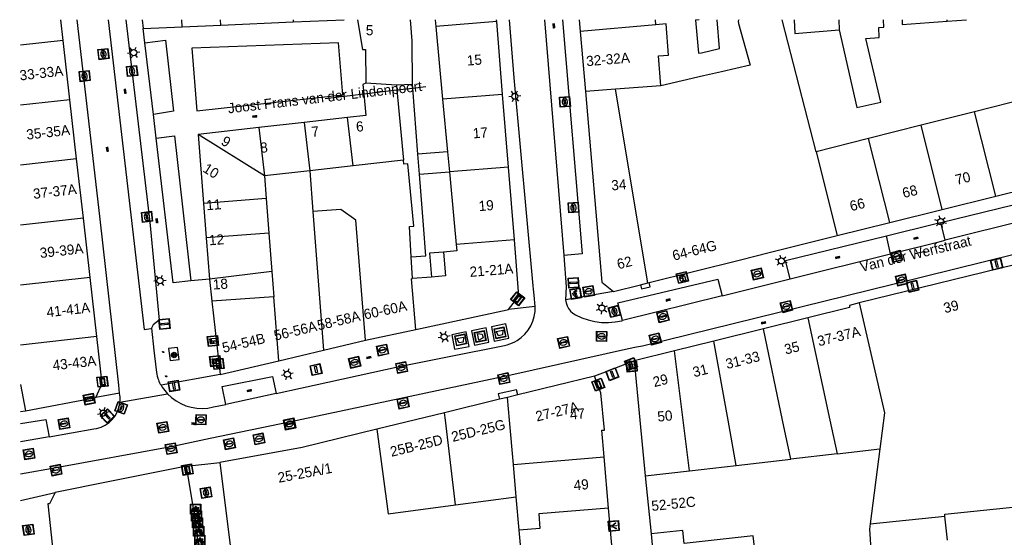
# Model space of a CAD drawing. Header units: metres. Extents: x 93870 to 95789, y 463036 to 464040.
# Tile 99 of 256: x 93872 to 93969, y 463988 to 464040. Entities that reach past the tile are written whole.
import ezdxf
from ezdxf.enums import TextEntityAlignment as Align

# ---------------------------------------------------------------- set-up
doc = ezdxf.new("R2010")
doc.units = ezdxf.units.M
doc.header["$LTSCALE"] = 25.4
for name, color, linetype in [('B_BEBOUWINGSGRENS_0', 1, 'Continuous'), ('B_LUIFEL_1', 200, 'Continuous'), ('B_TUSSENMUUR_0', 7, 'Continuous'), ('G_GRENS_ALGEMEEN_0', 7, 'Continuous'), ('Q_AFVAL_APART_PLAATS_0', 7, 'Continuous'), ('Q_BETAALAUTOMAAT_0', 7, 'Continuous'), ('Q_BOOM_0', 3, 'Continuous'), ('Q_BRANDKRAAN_0', 5, 'Continuous'), ('Q_CAI-KAST_0', 10, 'Continuous'), ('Q_ELEKTRAKAST_0', 7, 'Continuous'), ('Q_FIETSENREK_0', 6, 'Continuous'), ('Q_INSPECTIE_OF_RIOOLPUT_0', 253, 'Continuous'), ('Q_KOLK_0', 254, 'Continuous'), ('Q_LICHTMAST_0', 2, 'Continuous'), ('Q_LICHTPUNT_1', 7, 'Continuous'), ('Q_STRAATNAAMBORD_0', 7, 'Continuous'), ('Q_VERKEERSBORDPAAL_0', 40, 'Continuous'), ('Q_WATERLEIDINGPUT_0', 5, 'Continuous'), ('S_GBKN_SYMBOOL_OV_GROOT_0', 7, 'Continuous'), ('T_MUUR_30CM_0', 10, 'Continuous'), ('V_WEGGRENS_0', 7, 'Continuous'), ('Z_GBKN_HUISNUMMER_0', 252, 'Continuous'), ('Z_STRAATNAAM_0', 252, 'Continuous')]:
    doc.layers.add(name, color=color, linetype=linetype)
for name, color, linetype, true_color in [('Q_AFSLUITPAAL_0', 7, 'Continuous', 0xf86a3a), ('Q_PAAL_STEEN_0', 7, 'Continuous', 0xa97373), ('Q_PAALTJE_0', 7, 'Continuous', 0x666666)]:
    doc.layers.add(name, color=color, linetype=linetype, true_color=true_color)

# ---------------------------------------------------------------- blocks, each defined once
blk = doc.blocks.new('Q_AFVAL_APART_PLAATS')
for points in [[(-0.5, 0.5), (0.5, 0.5), (0.5, -0.5), (-0.5, -0.5)], [(-0.336, 0.197), (0.331, 0.197), (0.19, -0.251), (-0.196, -0.251)]]:
    blk.add_lwpolyline(points, close=True)
blk.add_lwpolyline([(-0.442, 0.464), (0.438, 0.464, -0.414214), (0.459, 0.442), (0.459, -0.437, -0.414214), (0.438, -0.459), (-0.442, -0.459, -0.414214), (-0.463, -0.437), (-0.463, 0.442, -0.414214), (-0.442, 0.464)], format="xyb")
blk = doc.blocks.new('Q_STRAATNAAMBORD')
for points in [[(-0.5, 0.5), (0.5, 0.5), (0.5, -0.5), (-0.5, -0.5)], [(-0.369, 0.22), (0.358, 0.22), (0.358, -0.214), (-0.369, -0.214)]]:
    blk.add_lwpolyline(points, close=True)
for points in [[(-0.442, 0.464), (0.438, 0.464, -0.414214), (0.459, 0.442), (0.459, -0.437, -0.414214), (0.438, -0.459), (-0.442, -0.459, -0.414214), (-0.463, -0.437), (-0.463, 0.442), (-0.463, 0.444), (-0.463, 0.446), (-0.463, 0.448), (-0.462, 0.45), (-0.461, 0.451), (-0.46, 0.453), (-0.459, 0.455), (-0.458, 0.456), (-0.457, 0.457), (-0.456, 0.459), (-0.454, 0.46), (-0.453, 0.461), (-0.451, 0.462), (-0.449, 0.462), (-0.447, 0.463), (-0.446, 0.463), (-0.444, 0.464), (-0.442, 0.464)], [(-0.287, 0.16), (0.281, 0.16, -0.414214), (0.303, 0.139), (0.303, -0.134, -0.414214), (0.281, -0.156), (-0.287, -0.156, -0.414214), (-0.308, -0.134), (-0.308, 0.139), (-0.308, 0.14), (-0.308, 0.142), (-0.307, 0.144), (-0.307, 0.146), (-0.306, 0.148), (-0.305, 0.149), (-0.304, 0.151), (-0.303, 0.152), (-0.302, 0.154), (-0.3, 0.155), (-0.299, 0.156), (-0.297, 0.157), (-0.296, 0.158), (-0.294, 0.159), (-0.292, 0.159), (-0.29, 0.16), (-0.288, 0.16), (-0.287, 0.16)]]:
    blk.add_lwpolyline(points, format="xyb")
blk = doc.blocks.new('Q_CAI-KAST')
for points in [[(-0.5, 0.5), (0.5, 0.5), (0.5, -0.5), (-0.5, -0.5)], [(-0.262, 0.264), (0.25, 0.264), (0.25, 0.187), (-0.262, 0.187)], [(-0.262, 0.107), (0.25, 0.107), (0.25, -0.332), (-0.262, -0.332)]]:
    blk.add_lwpolyline(points, close=True)
blk.add_lwpolyline([(-0.442, 0.464), (0.438, 0.464, -0.414214), (0.459, 0.442), (0.459, -0.437, -0.414214), (0.438, -0.459), (-0.442, -0.459, -0.414214), (-0.463, -0.437), (-0.463, 0.442), (-0.463, 0.444), (-0.463, 0.446), (-0.463, 0.448), (-0.462, 0.45), (-0.461, 0.451), (-0.46, 0.453), (-0.459, 0.455), (-0.458, 0.456), (-0.457, 0.457), (-0.456, 0.459), (-0.454, 0.46), (-0.453, 0.461), (-0.451, 0.462), (-0.449, 0.462), (-0.447, 0.463), (-0.446, 0.463), (-0.444, 0.464), (-0.442, 0.464)], format="xyb")
blk.add_circle((-0.177, -0.034), 0.0354)
blk = doc.blocks.new('Q_ELEKTRAKAST')
for points in [[(-0.5, 0.5), (0.5, 0.5), (0.5, -0.5), (-0.5, -0.5)], [(-0.262, 0.264), (0.25, 0.264), (0.25, 0.187), (-0.262, 0.187)], [(-0.262, 0.107), (0.25, 0.107), (0.25, -0.332), (-0.262, -0.332)]]:
    blk.add_lwpolyline(points, close=True)
blk.add_lwpolyline([(-0.442, 0.464), (0.438, 0.464, -0.414214), (0.459, 0.442), (0.459, -0.437, -0.414214), (0.438, -0.459), (-0.442, -0.459, -0.414214), (-0.463, -0.437), (-0.463, 0.442), (-0.463, 0.444), (-0.463, 0.446), (-0.463, 0.448), (-0.462, 0.45), (-0.461, 0.451), (-0.46, 0.453), (-0.459, 0.455), (-0.458, 0.456), (-0.457, 0.457), (-0.456, 0.459), (-0.454, 0.46), (-0.453, 0.461), (-0.451, 0.462), (-0.449, 0.462), (-0.447, 0.463), (-0.446, 0.463), (-0.444, 0.464), (-0.442, 0.464)], format="xyb")
blk.add_lwpolyline([(-0.177, 0.001, -1), (-0.177, -0.069, -1)], format="xyb", close=True)
blk.add_lwpolyline([(0.044, 0.088), (-0.056, -0.112), (0.044, -0.112), (-0.056, -0.312)])
blk = doc.blocks.new('Q_LICHTMAST')
for points in [[(-0.26, 0.15), (-0.52, 0.3)], [(0, 0.3), (0, 0.6)], [(0.26, 0.15), (0.52, 0.3)], [(-0.26, -0.15), (-0.52, -0.3)], [(0, -0.3), (0, -0.6)], [(0.26, -0.15), (0.52, -0.3)]]:
    blk.add_lwpolyline(points)
blk.add_circle((0, 0), 0.3)
blk = doc.blocks.new('Q_VERKEERSBORDPAAL')
for points in [[(-0.5, 0.5), (0.5, 0.5), (0.5, -0.5), (-0.5, -0.5)], [(-0.08, 0.333), (0.071, 0.333), (0.071, -0.329), (-0.08, -0.329)]]:
    blk.add_lwpolyline(points, close=True)
blk.add_lwpolyline([(-0.442, 0.464), (0.438, 0.464, -0.414214), (0.459, 0.442), (0.459, -0.437, -0.414214), (0.438, -0.459), (-0.442, -0.459, -0.414214), (-0.463, -0.437), (-0.463, 0.442), (-0.463, 0.444), (-0.463, 0.446), (-0.463, 0.448), (-0.462, 0.45), (-0.461, 0.451), (-0.46, 0.453), (-0.459, 0.455), (-0.458, 0.456), (-0.457, 0.457), (-0.456, 0.459), (-0.454, 0.46), (-0.453, 0.461), (-0.451, 0.462), (-0.449, 0.462), (-0.447, 0.463), (-0.446, 0.463), (-0.444, 0.464), (-0.442, 0.464)], format="xyb")
blk = doc.blocks.new('Q_AFSLUITPAAL')
for points in [[(-0.5, 0.5), (0.5, 0.5), (0.5, -0.5), (-0.5, -0.5)], [(-0.08, 0.333), (0.071, 0.333), (0.071, -0.329), (-0.08, -0.329)]]:
    blk.add_lwpolyline(points, close=True)
blk.add_lwpolyline([(-0.442, 0.464), (0.438, 0.464, -0.414214), (0.459, 0.442), (0.459, -0.437, -0.414214), (0.438, -0.459), (-0.442, -0.459, -0.414214), (-0.463, -0.437), (-0.463, 0.442), (-0.463, 0.444), (-0.463, 0.446), (-0.463, 0.448), (-0.462, 0.45), (-0.461, 0.451), (-0.46, 0.453), (-0.459, 0.455), (-0.458, 0.456), (-0.457, 0.457), (-0.456, 0.459), (-0.454, 0.46), (-0.453, 0.461), (-0.451, 0.462), (-0.449, 0.462), (-0.447, 0.463), (-0.446, 0.463), (-0.444, 0.464), (-0.442, 0.464)], format="xyb")
blk = doc.blocks.new('Q_PAAL_STEEN')
for points in [[(-0.5, 0.5), (0.5, 0.5), (0.5, -0.5), (-0.5, -0.5)], [(-0.08, 0.333), (0.071, 0.333), (0.071, -0.329), (-0.08, -0.329)]]:
    blk.add_lwpolyline(points, close=True)
blk.add_lwpolyline([(-0.442, 0.464), (0.438, 0.464, -0.414214), (0.459, 0.442), (0.459, -0.437, -0.414214), (0.438, -0.459), (-0.442, -0.459, -0.414214), (-0.463, -0.437), (-0.463, 0.442), (-0.463, 0.444), (-0.463, 0.446), (-0.463, 0.448), (-0.462, 0.45), (-0.461, 0.451), (-0.46, 0.453), (-0.459, 0.455), (-0.458, 0.456), (-0.457, 0.457), (-0.456, 0.459), (-0.454, 0.46), (-0.453, 0.461), (-0.451, 0.462), (-0.449, 0.462), (-0.447, 0.463), (-0.446, 0.463), (-0.444, 0.464), (-0.442, 0.464)], format="xyb")
blk = doc.blocks.new('Q_PAALTJE')
at = {"color": 251, "true_color": 0x666666, "xscale": 0.1, "yscale": 0.1, "zscale": 0.01}
blk.add_blockref('Q_PAAL_STEEN', (0, 0), dxfattribs=at)
blk = doc.blocks.new('Q_INSPECTIE_OF_RIOOLPUT')
blk.add_lwpolyline([(-0.5, 0.5), (0.5, 0.5), (0.5, -0.5), (-0.5, -0.5)], close=True)
for points in [[(-0.442, 0.464), (0.438, 0.464, -0.414214), (0.459, 0.442), (0.459, -0.437, -0.414214), (0.438, -0.459), (-0.442, -0.459, -0.414214), (-0.463, -0.437), (-0.463, 0.442), (-0.463, 0.444), (-0.463, 0.446), (-0.463, 0.448), (-0.462, 0.45), (-0.461, 0.451), (-0.46, 0.453), (-0.459, 0.455), (-0.458, 0.456), (-0.457, 0.457), (-0.456, 0.459), (-0.454, 0.46), (-0.453, 0.461), (-0.451, 0.462), (-0.449, 0.462), (-0.447, 0.463), (-0.446, 0.463), (-0.444, 0.464), (-0.442, 0.464)], [(-0.345, 0.105, 0.380426), (-0.276, -0.18)], [(-0.008, 0.266, 0.240218), (-0.345, 0.105)], [(-0.194, 0.045, 0.853344), (-0.194, -0.032)], [(0.331, 0.111, 0.240191), (-0.008, 0.266)], [(0.185, -0.032, 0.849746), (0.185, 0.045)], [(0.267, -0.176, 0.380426), (0.331, 0.111)], [(-0.276, -0.18, 0.148452), (0.012, -0.257)], [(0.012, -0.257, 0.131742), (0.267, -0.176)]]:
    blk.add_lwpolyline(points, format="xyb")
for points in [[(-0.194, 0.045), (0.185, 0.045)], [(0.185, -0.032), (-0.194, -0.032)]]:
    blk.add_lwpolyline(points)
blk = doc.blocks.new('Q_KOLK')
blk.add_lwpolyline([(-0.5, 0.5), (0.5, 0.5), (0.5, -0.5), (-0.5, -0.5)], close=True)
for points in [[(-0.442, 0.464), (0.438, 0.464, -0.414214), (0.459, 0.442), (0.459, -0.437, -0.414214), (0.438, -0.459), (-0.442, -0.459, -0.414214), (-0.463, -0.437), (-0.463, 0.442, -0.414214), (-0.442, 0.464)], [(-0.345, 0.105, 0.380426), (-0.276, -0.18)], [(-0.008, 0.266, 0.240218), (-0.345, 0.105)], [(-0.194, 0.045, 0.853344), (-0.194, -0.032)], [(0.331, 0.111, 0.240191), (-0.008, 0.266)], [(0.185, -0.032, 0.849746), (0.185, 0.045)], [(0.267, -0.176, 0.380426), (0.331, 0.111)], [(-0.276, -0.18, 0.148452), (0.012, -0.257)], [(0.012, -0.257, 0.131742), (0.267, -0.176)]]:
    blk.add_lwpolyline(points, format="xyb")
for points in [[(-0.194, 0.045), (0.185, 0.045)], [(0.185, -0.032), (-0.194, -0.032)]]:
    blk.add_lwpolyline(points)
blk = doc.blocks.new('Q_WATERLEIDINGPUT')
blk.add_lwpolyline([(-0.5, 0.5), (0.5, 0.5), (0.5, -0.5), (-0.5, -0.5)], close=True)
for points in [[(-0.442, 0.464), (0.438, 0.464, -0.414214), (0.459, 0.442), (0.459, -0.437, -0.414214), (0.438, -0.459), (-0.442, -0.459, -0.414214), (-0.463, -0.437), (-0.463, 0.442), (-0.463, 0.444), (-0.463, 0.446), (-0.463, 0.448), (-0.462, 0.45), (-0.461, 0.451), (-0.46, 0.453), (-0.459, 0.455), (-0.458, 0.456), (-0.457, 0.457), (-0.456, 0.459), (-0.454, 0.46), (-0.453, 0.461), (-0.451, 0.462), (-0.449, 0.462), (-0.447, 0.463), (-0.446, 0.463), (-0.444, 0.464), (-0.442, 0.464)], [(-0.345, 0.105, 0.380426), (-0.276, -0.18)], [(-0.008, 0.266, 0.240218), (-0.345, 0.105)], [(-0.194, 0.045, 0.853344), (-0.194, -0.032)], [(0.331, 0.111, 0.240191), (-0.008, 0.266)], [(0.185, -0.032, 0.849746), (0.185, 0.045)], [(0.267, -0.176, 0.380426), (0.331, 0.111)], [(-0.276, -0.18, 0.148452), (0.012, -0.257)], [(0.012, -0.257, 0.131742), (0.267, -0.176)]]:
    blk.add_lwpolyline(points, format="xyb")
for points in [[(-0.194, 0.045), (0.185, 0.045)], [(0.185, -0.032), (-0.194, -0.032)]]:
    blk.add_lwpolyline(points)
blk = doc.blocks.new('Q_BRANDKRAAN')
blk.add_lwpolyline([(-0.5, 0.5), (0.5, 0.5), (0.5, -0.5), (-0.5, -0.5)], close=True)
for points in [[(-0.442, 0.464), (0.438, 0.464, -0.414214), (0.459, 0.442), (0.459, -0.437, -0.414214), (0.438, -0.459), (-0.442, -0.459, -0.414214), (-0.463, -0.437), (-0.463, 0.442), (-0.463, 0.444), (-0.463, 0.446), (-0.463, 0.448), (-0.462, 0.45), (-0.461, 0.451), (-0.46, 0.453), (-0.459, 0.455), (-0.458, 0.456), (-0.457, 0.457), (-0.456, 0.459), (-0.454, 0.46), (-0.453, 0.461), (-0.451, 0.462), (-0.449, 0.462), (-0.447, 0.463), (-0.446, 0.463), (-0.444, 0.464), (-0.442, 0.464)], [(-0.345, 0.105, 0.380426), (-0.276, -0.18)], [(-0.008, 0.266, 0.240218), (-0.345, 0.105)], [(-0.194, 0.045, 0.853344), (-0.194, -0.032)], [(0.331, 0.111, 0.240191), (-0.008, 0.266)], [(0.185, -0.032, 0.849746), (0.185, 0.045)], [(0.267, -0.176, 0.380426), (0.331, 0.111)], [(-0.276, -0.18, 0.148452), (0.012, -0.257)], [(0.012, -0.257, 0.131742), (0.267, -0.176)]]:
    blk.add_lwpolyline(points, format="xyb")
for points in [[(-0.194, 0.045), (0.185, 0.045)], [(0.185, -0.032), (-0.194, -0.032)]]:
    blk.add_lwpolyline(points)
blk = doc.blocks.new('Q_FIETSENREK')
for points in [[(-0.5, 0.5), (0.5, 0.5), (0.5, -0.5), (-0.5, -0.5)], [(-0.063, 0.145), (0.184, 0.054), (0.037, -0.093)]]:
    blk.add_lwpolyline(points, close=True)
for points in [[(-0.442, 0.464), (0.438, 0.464, -0.414214), (0.459, 0.442), (0.459, -0.437, -0.414214), (0.438, -0.459), (-0.442, -0.459, -0.414214), (-0.463, -0.437), (-0.463, 0.442), (-0.463, 0.444), (-0.463, 0.446), (-0.463, 0.448), (-0.462, 0.45), (-0.461, 0.451), (-0.46, 0.453), (-0.459, 0.455), (-0.458, 0.456), (-0.457, 0.457), (-0.456, 0.459), (-0.454, 0.46), (-0.453, 0.461), (-0.451, 0.462), (-0.449, 0.462), (-0.447, 0.463), (-0.446, 0.463), (-0.444, 0.464), (-0.442, 0.464)], [(-0.181, 0.106, 0.847256), (-0.324, -0.144)], [(-0.193, 0.075, 0.842492), (-0.305, -0.118)], [(-0.171, 0.065, 0.053288), (-0.193, 0.075)], [(-0.185, -0.134, 0.502492), (-0.147, 0.044)], [(-0.149, 0.089, 0.06236), (-0.181, 0.106)], [(-0.165, -0.161, 0.494489), (-0.125, 0.068)], [(-0.324, -0.144, 0.089606), (-0.421, -0.348)], [(-0.296, -0.162, 0.110942), (-0.375, -0.348)], [(-0.294, -0.105, 0.006942), (-0.305, -0.118)], [(-0.296, -0.162, 0.02458), (-0.283, -0.168)], [(-0.212, -0.105, 0.381614), (-0.294, -0.105)], [(-0.283, -0.168, 0.148109), (-0.198, -0.173)], [(-0.223, -0.136, 0.533998), (-0.276, -0.136)], [(-0.276, -0.136, 0.009682), (-0.271, -0.138)], [(-0.271, -0.138, 0.120201), (-0.218, -0.144)], [(-0.218, -0.144, 0.003554), (-0.223, -0.136)], [(-0.185, -0.134, 0.017985), (-0.212, -0.105)], [(-0.122, -0.348, 0.075837), (-0.198, -0.173)], [(-0.075, -0.348, 0.094234), (-0.165, -0.161)], [(0.095, -0.16, 0.385208), (0.186, -0.333)], [(0.209, -0.054, 0.224648), (0.108, -0.128)], [(0.126, -0.171, 0.376993), (0.197, -0.303)], [(0.212, -0.086, 0.20829), (0.139, -0.139)], [(0.186, -0.333, 1), (0.287, -0.06)], [(0.197, -0.303, 1), (0.276, -0.09)], [(0.287, -0.06, 0.086253), (0.238, -0.051)], [(0.276, -0.09, 0.079305), (0.241, -0.083)]]:
    blk.add_lwpolyline(points, format="xyb")
for points in [[(-0.171, 0.065), (-0.263, -0.038), (-0.239, -0.059), (-0.147, 0.044)], [(0.081, 0.221), (-0.003, 0.252), (-0.149, 0.089)], [(-0.125, 0.068), (-0.086, 0.111), (0.018, -0.131), (0.095, -0.16)], [(0.238, -0.051), (0.229, 0.053), (0.261, 0.093), (0.302, 0.078), (0.314, 0.11), (0.192, 0.155), (0.18, 0.123), (0.231, 0.104), (0.207, 0.076), (-0.04, 0.167), (0, 0.216), (0.07, 0.191), (0.081, 0.221)], [(0.209, -0.054), (0.199, 0.029), (0.057, -0.108)], [(-0.421, -0.348), (-0.375, -0.348)], [(-0.122, -0.348), (-0.075, -0.348)], [(0.057, -0.108), (0.108, -0.128)], [(0.126, -0.171), (0.253, -0.218), (0.241, -0.083)], [(0.139, -0.139), (0.222, -0.17), (0.212, -0.086)]]:
    blk.add_lwpolyline(points)
blk = doc.blocks.new('Q_BETAALAUTOMAAT')
blk.add_lwpolyline([(-0.5, 0.5), (0.5, 0.5), (0.5, -0.5), (-0.5, -0.5)], close=True)
for points in [[(-0.442, 0.464), (0.438, 0.464, -0.414214), (0.459, 0.442), (0.459, -0.437, -0.414214), (0.438, -0.459), (-0.442, -0.459, -0.414214), (-0.463, -0.437), (-0.463, 0.442), (-0.463, 0.444), (-0.463, 0.446), (-0.463, 0.448), (-0.462, 0.45), (-0.461, 0.451), (-0.46, 0.453), (-0.459, 0.455), (-0.458, 0.456), (-0.457, 0.457), (-0.456, 0.459), (-0.454, 0.46), (-0.453, 0.461), (-0.451, 0.462), (-0.449, 0.462), (-0.447, 0.463), (-0.446, 0.463), (-0.444, 0.464), (-0.442, 0.464)], [(-0.203, 0.032, 0.050902), (-0.201, -0.03)], [(-0.002, 0.295, 0.299915), (-0.19, 0.099)], [(-0.112, 0.032, 0.069027), (-0.112, -0.03)], [(0.002, 0.2, 0.158079), (-0.093, 0.099)], [(0.146, 0.286, 0.138529), (-0.002, 0.295)], [(0.137, 0.201, 0.200552), (0.002, 0.2)], [(-0.185, -0.097, 0.345501), (0.016, -0.284)], [(-0.091, -0.097, 0.158478), (0.007, -0.196)], [(0.007, -0.196, 0.260272), (0.133, -0.183)], [(0.016, -0.284, 0.17253), (0.151, -0.265)]]:
    blk.add_lwpolyline(points, format="xyb")
for points in [[(-0.203, 0.032), (-0.268, 0.032), (-0.268, 0.099)], [(-0.268, 0.099), (-0.19, 0.099)], [(0.057, 0.032), (-0.112, 0.032)], [(-0.093, 0.099), (0.057, 0.099)], [(0.057, 0.099), (0.057, 0.032)], [(0.146, 0.286), (0.137, 0.201)], [(-0.185, -0.097), (-0.268, -0.097), (-0.268, -0.03)], [(-0.268, -0.03), (-0.201, -0.03)], [(-0.112, -0.03), (0.057, -0.03)], [(0.057, -0.097), (-0.091, -0.097)], [(0.057, -0.03), (0.057, -0.097)], [(0.133, -0.183), (0.151, -0.265)]]:
    blk.add_lwpolyline(points)
blk = doc.blocks.new('Q_LICHTPUNT')
for points in [[(-0.5, 0.5), (0.5, 0.5), (0.5, -0.5), (-0.5, -0.5)], [(-0.463, 0.464), (0.459, 0.464), (0.459, -0.459), (-0.463, -0.459)], [(-0.123, 0.08), (-0.077, 0.051), (-0.255, -0.233), (-0.301, -0.204)], [(-0.033, 0.032), (0.021, 0.032), (0.021, -0.303), (-0.033, -0.303)], [(0.075, 0.051), (0.121, 0.079), (0.293, -0.209), (0.247, -0.236)]]:
    blk.add_lwpolyline(points, close=True)
blk.add_circle((-0.002, 0.21), 0.103)
blk = doc.blocks.new('Q_BOOM')
for radius in [0.27, 0.18, 0.09]:
    blk.add_circle((0, 0), radius)
blk = doc.blocks.new('S_GBKN_SYMBOOL_OV_GROOT')
for points in [[(-0.21875, 0.0625), (0.21875, 0.0625)], [(-0.21875, 0), (0.21875, 0)], [(-0.1875, 0.0625), (-0.1875, 0)], [(-0.125, 0.09375), (-0.125, 0.0625)], [(-0.125, 0), (-0.125, -0.0625)], [(-0.0625, 0.0625), (-0.0625, 0)], [(0, 0.09375), (0, 0.0625)], [(0, 0), (0, -0.0625)], [(0.0625, 0.0625), (0.0625, 0)], [(0.125, 0.09375), (0.125, 0.0625)], [(0.125, 0), (0.125, -0.0625)], [(0.1875, 0.0625), (0.1875, 0)], [(-0.21875, -0.0625), (0.21875, -0.0625)], [(-0.1875, -0.0625), (-0.1875, -0.09375)], [(-0.0625, -0.0625), (-0.0625, -0.09375)], [(0.0625, -0.0625), (0.0625, -0.09375)], [(0.1875, -0.0625), (0.1875, -0.09375)]]:
    blk.add_lwpolyline(points)
blk = doc.blocks.new('LDN_BLOK7_AUTOCAD_OD_1_FMEBLOCK20')
at = {"layer": 'B_BEBOUWINGSGRENS_0'}
blk.add_line((7.665, -6.521), (4.319, 6.521), dxfattribs=at)
blk.add_lwpolyline([(0.041, 6.521), (0.032, 6.507), (-0.022, 6.36), (-0.015, 6.153), (1.139, 2.029), (-1.668, 1.386), (-3.445, 0.979), (-7.665, 0.009)], dxfattribs=at)

msp = doc.modelspace()

# ---------------------------------------------------------------- linework, layer by layer
at = {"layer": 'B_BEBOUWINGSGRENS_0'}
for p, q in [((93876.089, 464037.475), (93875.855, 464039.532)), ((93883.889, 464039.532), (93883.99, 464038.66)), ((93898.778, 464039.311), (93903.802, 464039.532)), ((93912.785, 464039.532), (93912.848, 464038.851)), ((93918.854, 464039.337), (93918.838, 464039.532)), ((93926.984, 464039.532), (93927.084, 464038.376)), ((93934.564, 464039.021), (93934.524, 464039.532)), ((93938.472, 464039.532), (93938.475, 464039.5)), ((93963.286, 464039.393), (93965.193, 464039.532)), ((93883.99, 464038.66), (93887.814, 464038.828)), ((93887.814, 464038.828), (93891.642, 464038.997)), ((93891.642, 464038.997), (93898.778, 464039.311)), ((93912.848, 464038.851), (93913.516, 464031.681)), ((93919.436, 464032.161), (93918.854, 464039.337)), ((93927.084, 464038.376), (93927.597, 464032.432)), ((93876.754, 464031.633), (93876.089, 464037.475)), ((93910.55, 464033.13), (93908.96, 464033.07)), ((93908.96, 464033.07), (93909.004, 464032.597)), ((93910.577, 464032.78), (93910.55, 464033.13)), ((93911.086, 464026.276), (93910.577, 464032.78)), ((93909.004, 464032.597), (93909.653, 464025.656)), ((93913.516, 464031.681), (93913.998, 464026.504)), ((93920.017, 464024.984), (93919.436, 464032.161)), ((93971.26, 464031.772), (93965.995, 464030.441)), ((93877.418, 464025.791), (93876.754, 464031.633)), ((93904.148, 464029.866), (93899.871, 464029.383)), ((93965.995, 464030.441), (93960.73, 464029.109)), ((93895.398, 464028.878), (93889.4, 464028.2)), ((93899.871, 464029.383), (93895.398, 464028.878)), ((93960.73, 464029.109), (93955.525, 464027.793)), ((93889.4, 464028.2), (93889.929, 464021.396)), ((93955.525, 464027.793), (93950.37, 464026.49)), ((93911.242, 464024.282), (93911.086, 464026.276)), ((93913.998, 464026.504), (93914.183, 464024.512)), ((93878.083, 464019.948), (93877.418, 464025.791)), ((93920.599, 464017.808), (93920.017, 464024.984)), ((93968.071, 464022.121), (93973.34, 464023.436)), ((93962.802, 464020.806), (93968.071, 464022.121)), ((93889.929, 464021.396), (93890.194, 464017.992)), ((93957.618, 464019.513), (93962.802, 464020.806)), ((93878.747, 464014.106), (93878.083, 464019.948)), ((93952.434, 464018.219), (93957.618, 464019.513)), ((93890.194, 464017.992), (93890.509, 464013.934)), ((93910.54, 464013.99), (93910.422, 464016.143)), ((93879.412, 464008.264), (93878.747, 464014.106)), ((93890.509, 464013.934), (93890.757, 464011.748)), ((93912.407, 464014.135), (93910.54, 464013.99)), ((93930.36, 464012.71), (93933.032, 464013.377)), ((93933.032, 464013.377), (93933.759, 464013.558)), ((93933.759, 464013.558), (93933.878, 464013.588)), ((93890.757, 464011.748), (93891.58, 464004.51)), ((93949.55, 464010.116), (93945.17, 464009.03)), ((93905.9, 464007.9), (93910.87, 464008.97)), ((93945.17, 464009.03), (93940.276, 464007.817)), ((93901.784, 464006.926), (93905.9, 464007.9)), ((93940.276, 464007.817), (93936.376, 464006.851)), ((93897.353, 464005.877), (93901.784, 464006.926)), ((93936.376, 464006.851), (93932.42, 464005.87)), ((93891.58, 464004.51), (93897.353, 464005.877)), ((93928.5, 464004.35), (93920.94, 464002.511)), ((93872.388, 464000.949), (93879.31, 464002.26)), ((93919.12, 464002.068), (93913.708, 464000.751)), ((93919.916, 464002.262), (93919.12, 464002.068)), ((93920.94, 464002.511), (93919.916, 464002.262)), ((93871.898, 464000.856), (93872.388, 464000.949)), ((93913.708, 464000.751), (93907.044, 463999.13)), ((93929.891, 463991.33), (93929.455, 463996.391)), ((93933.495, 463994.513), (93934.092, 463988.78)), ((93930.525, 463983.958), (93929.891, 463991.33)), ((93934.092, 463988.78), (93934.385, 463985.693))]:
    msp.add_line(p, q, dxfattribs=at)
for points in [[(93905.13, 464039.532), (93905.62, 464036.59), (93905.92, 464036.59), (93905.96, 464033.27)], [(93910.55, 464033.13), (93910.51, 464037.43), (93910.343, 464039.532)], [(93938.475, 464039.5), (93938.76, 464036.24), (93939.07, 464036.27), (93940.836, 464036.703), (93940.589, 464039.532)], [(93948.199, 464039.532), (93948.249, 464038.183), (93952.633, 464038.531)], [(93952.633, 464038.531), (93954.36, 464030.869), (93956.746, 464031.396), (93955.263, 464037.687), (93956.586, 464037.763), (93956.554, 464038.755), (93957.053, 464038.782), (93957.014, 464039.532)], [(93958.833, 464039.532), (93958.84, 464039.068), (93963.286, 464039.393)], [(93935.04, 464033.02), (93934.807, 464035.963), (93935.813, 464036.042), (93935.57, 464039.108), (93934.564, 464039.021)], [(93905.96, 464033.27), (93905.66, 464033.12), (93905.746, 464032.216)], [(93905.746, 464032.216), (93905.95, 464030.07), (93904.148, 464029.866)], [(93927.597, 464032.432), (93929.22, 464013.62), (93930.36, 464012.71)], [(93910.422, 464016.143), (93910.26, 464019.11), (93910.67, 464019.15), (93910.1, 464025.3), (93909.69, 464025.26), (93909.653, 464025.656)], [(93910.422, 464016.143), (93911.859, 464016.228), (93911.637, 464019.239), (93911.242, 464024.282)], [(93914.183, 464024.512), (93914.654, 464019.475), (93914.851, 464017.342)], [(93933.878, 464013.588), (93942.904, 464015.84), (93945.718, 464016.543), (93952.434, 464018.219)], [(93914.851, 464017.342), (93914.91, 464016.71), (93913.62, 464016.59)], [(93920.02, 464010.94), (93921.05, 464012.24), (93920.599, 464017.808)], [(93913.62, 464016.59), (93913.803, 464014.244), (93912.407, 464014.135)], [(93971.553, 464015.583), (93971.54, 464015.73), (93954.605, 464011.577)], [(93954.605, 464011.577), (93953.64, 464011.34), (93953.64, 464011.13), (93949.55, 464010.116)], [(93910.87, 464008.97), (93919.874, 464010.909), (93920.02, 464010.94)], [(93879.31, 464002.26), (93879.94, 464003.62), (93879.412, 464008.264)], [(93932.42, 464005.87), (93932.97, 464000), (93933.495, 463994.513)], [(93929.455, 463996.391), (93929.23, 463999.01), (93929.48, 463999.01), (93929.13, 464002.72), (93928.5, 464004.35)], [(93907.044, 463999.13), (93899.65, 463997.33), (93891.55, 463995.82)], [(93891.55, 463995.82), (93893.71, 463978.42), (93894.807, 463970.355)], [(93888.24, 463995.47), (93880.688, 463993.953), (93875.3, 463992.87)], [(93894.163, 463953.235), (93888.94, 463991.29), (93888.24, 463995.47)], [(93875.3, 463992.87), (93874.73, 463991.76), (93874.57, 463991.77), (93877.01, 463969.07), (93877.771, 463963.749), (93876.384, 463963.551), (93876.94, 463959.952), (93878.284, 463960.156), (93879.07, 463954.66), (93879.486, 463951.083)]]:
    msp.add_lwpolyline(points, dxfattribs=at)
at = {"layer": 'B_LUIFEL_1'}
for p, q in [((93913.998, 464026.504), (93911.086, 464026.276)), ((93911.242, 464024.282), (93914.183, 464024.512))]:
    msp.add_line(p, q, dxfattribs=at)
msp.add_lwpolyline([(93913.62, 464016.59), (93912.224, 464016.481), (93912.407, 464014.135)], dxfattribs=at)
at = {"layer": 'B_TUSSENMUUR_0'}
for p, q in [((93887.814, 464038.828), (93887.783, 464039.532)), ((93891.642, 464038.997), (93891.618, 464039.532)), ((93898.768, 464039.532), (93898.778, 464039.311)), ((93938.84, 464039.532), (93938.475, 464039.5)), ((93952.596, 464039.532), (93952.633, 464038.531)), ((93963.286, 464039.393), (93963.275, 464039.532)), ((93918.854, 464039.337), (93912.848, 464038.851)), ((93934.564, 464039.021), (93927.084, 464038.376)), ((93876.089, 464037.475), (93871.898, 464037.009)), ((93908.96, 464033.07), (93905.96, 464033.27)), ((93930.579, 464032.689), (93927.597, 464032.432)), ((93935.04, 464033.02), (93930.579, 464032.689)), ((93933.759, 464013.558), (93930.579, 464032.689)), ((93919.436, 464032.161), (93913.516, 464031.681)), ((93876.754, 464031.633), (93871.898, 464031.093)), ((93904.687, 464025.096), (93904.148, 464029.866)), ((93968.071, 464022.121), (93965.995, 464030.441)), ((93895.398, 464028.878), (93895.937, 464024.107)), ((93899.871, 464029.383), (93900.41, 464024.612)), ((93962.802, 464020.806), (93960.73, 464029.109)), ((93895.937, 464024.107), (93889.4, 464028.2)), ((93957.618, 464019.513), (93955.525, 464027.793)), ((93950.37, 464026.49), (93952.434, 464018.219)), ((93877.418, 464025.791), (93871.898, 464025.176)), ((93904.687, 464025.096), (93900.41, 464024.612)), ((93909.653, 464025.656), (93904.687, 464025.096)), ((93920.017, 464024.984), (93914.183, 464024.512)), ((93900.41, 464024.612), (93895.937, 464024.107)), ((93895.937, 464024.107), (93896.11, 464021.876)), ((93900.41, 464024.612), (93900.722, 464020.593)), ((93896.11, 464021.876), (93889.929, 464021.396)), ((93896.11, 464021.876), (93896.375, 464018.472)), ((93900.722, 464020.593), (93901.784, 464006.926)), ((93878.083, 464019.948), (93871.898, 464019.26)), ((93896.375, 464018.472), (93890.194, 464017.992)), ((93896.375, 464018.472), (93896.669, 464014.68)), ((93920.599, 464017.808), (93914.851, 464017.342)), ((93896.669, 464014.68), (93890.509, 464013.934)), ((93896.669, 464014.68), (93896.863, 464012.188)), ((93878.747, 464014.106), (93871.898, 464013.343)), ((93896.863, 464012.188), (93890.757, 464011.748)), ((93897.353, 464005.877), (93896.863, 464012.188)), ((93879.412, 464008.264), (93871.898, 464007.427)), ((93871.898, 464003.534), (93872.388, 464000.949)), ((93952.43, 463996.701), (93947.861, 463996.172)), ((93952.43, 463996.701), (93956.647, 463997.189)), ((93956.647, 463997.189), (93955.702, 463989.773)), ((93920.502, 463995.645), (93929.455, 463996.391)), ((93942.483, 463995.549), (93947.861, 463996.172)), ((93920.786, 463992.435), (93920.502, 463995.645)), ((93933.495, 463994.513), (93937.877, 463995.016)), ((93937.877, 463995.016), (93942.483, 463995.549)), ((93914.791, 463991.642), (93920.786, 463992.435)), ((93921.078, 463989.141), (93920.786, 463992.435)), ((93955.702, 463989.773), (93963.069, 463990.536)), ((93963.306, 463988.178), (93963.069, 463990.536)), ((93921.603, 463983.214), (93921.078, 463989.141))]:
    msp.add_line(p, q, dxfattribs=at)
for points in [[(93905.9, 464007.9), (93904.973, 464019.744), (93903.463, 464020.806), (93900.722, 464020.593)], [(93910.87, 464008.97), (93910.45, 464013.962), (93910.54, 464013.99)], [(93954.605, 464011.577), (93957.098, 464000.725), (93956.647, 463997.189)], [(93949.55, 464010.116), (93951.722, 464000), (93952.43, 463996.701)], [(93947.861, 463996.172), (93947.06, 464000), (93945.17, 464009.03)], [(93942.483, 463995.549), (93941.682, 464000), (93940.276, 464007.817)], [(93937.877, 463995.016), (93937.245, 464000), (93936.376, 464006.851)], [(93920.502, 463995.645), (93920.116, 464000), (93919.916, 464002.262)], [(93914.791, 463991.642), (93913.797, 464000), (93913.708, 464000.751)], [(93907.044, 463999.13), (93908.152, 463990.763), (93914.791, 463991.642)], [(93963.069, 463990.536), (93963.049, 463990.735), (93972.933, 463991.758), (93972.919, 463992.668)], [(93929.891, 463991.33), (93922.998, 463990.756), (93923.118, 463989.311), (93921.078, 463989.141)], [(93951.174, 463979.21), (93952.615, 463979.372), (93952.25, 463982.644), (93951.624, 463982.574), (93951.12, 463987.104), (93944.411, 463986.357), (93944.162, 463988.593), (93937.352, 463987.835), (93937.208, 463989.127), (93934.092, 463988.78)], [(93955.702, 463989.773), (93955.638, 463989.27), (93956.793, 463971.158), (93956.263, 463970.578), (93956.386, 463964.298)]]:
    msp.add_lwpolyline(points, dxfattribs=at)
at = {"layer": 'G_GRENS_ALGEMEEN_0'}
for points in [[(93884.158, 464037.237), (93886.2, 464037.518), (93886.964, 464030.504), (93884.991, 464030.173)], [(93903.24, 464037.25), (93888.79, 464036.73), (93889.26, 464030.54), (93903.68, 464032.1), (93903.24, 464037.25)], [(93885.265, 464027.852), (93887.074, 464028.076), (93888.679, 464013.747)]]:
    msp.add_lwpolyline(points, dxfattribs=at)
at = {"layer": 'T_MUUR_30CM_0'}
for p, q in [((93884.158, 464037.237), (93883.99, 464038.66)), ((93884.991, 464030.173), (93884.158, 464037.237)), ((93885.265, 464027.852), (93884.991, 464030.173)), ((93890.509, 464013.934), (93888.679, 464013.747))]:
    msp.add_line(p, q, dxfattribs=at)
msp.add_lwpolyline([(93888.679, 464013.747), (93886.95, 464013.57), (93885.265, 464027.852)], dxfattribs=at)
at = {"layer": 'V_WEGGRENS_0'}
for p, q in [((93923.558, 464039.532), (93925.49, 464016.27)), ((93962.664, 464019.525), (93978.183, 464023.336)), ((93978.586, 464021.63), (93963.097, 464017.764)), ((93963.097, 464017.764), (93962.664, 464019.525)), ((93957.708, 464016.419), (93957.308, 464018.213)), ((93925.49, 464016.27), (93925.707, 464013.166)), ((93947.791, 464013.945), (93957.708, 464016.419)), ((93941.078, 464012.272), (93947.791, 464013.945)), ((93925.707, 464013.166), (93925.656, 464011.896)), ((93930.36, 464012.71), (93925.656, 464011.896)), ((93941.078, 464012.272), (93931.247, 464009.834)), ((93922.646, 464011.239), (93920.02, 464010.94)), ((93920.046, 464008.088), (93919.762, 464009.51)), ((93884.794, 464009.095), (93884.77, 464009.05)), ((93916.663, 464007.411), (93918.085, 464007.696)), ((93891.58, 464004.51), (93885.75, 464003.452)), ((93881.655, 464002.664), (93879.31, 464002.26)), ((93881.694, 464001.781), (93886.388, 464002.607)), ((93897.109, 464002.644), (93892.121, 464001.55)), ((93888.24, 463995.47), (93891.55, 463995.82)), ((93871.898, 463992.093), (93875.3, 463992.87))]:
    msp.add_line(p, q, dxfattribs=at)
for points in [[(93881.655, 464002.664), (93881.567, 464003.468), (93879.723, 464020.154), (93877.455, 464039.532)], [(93880.521, 464039.532), (93884.08, 464008.96), (93884.77, 464009.05)], [(93882.268, 464039.532), (93884.64, 464019.55), (93885.57, 464009.88), (93884.96, 464009.41), (93884.794, 464009.095)], [(93922.493, 464012.942), (93922.462, 464013.273), (93920.57, 464033.79), (93920.12, 464039.532)], [(93925.34, 464039.532), (93927.28, 464016.42), (93925.49, 464016.27)], [(94054.047, 464037.318), (93995.06, 464022.669), (93979.072, 464018.634), (93957.925, 464013.387), (93933.229, 464007.305), (93932.632, 464007.213), (93931.868, 464007.043)], [(93957.308, 464018.213), (93962.189, 464019.408), (93962.664, 464019.525)], [(93947.791, 464013.945), (93947.356, 464015.776), (93957.308, 464018.213)], [(93957.708, 464016.419), (93962.612, 464017.643), (93963.097, 464017.764)], [(93931.247, 464009.834), (93930.792, 464011.593), (93940.659, 464013.929), (93941.078, 464012.272)], [(93933.032, 464013.377), (93933.133, 464012.971), (93933.98, 464013.181), (93933.878, 464013.588)], [(93922.646, 464011.239), (93922.545, 464012.332), (93922.493, 464012.942)], [(93925.656, 464011.896), (93925.7, 464011.606), (93925.796, 464011.307), (93925.942, 464011.029), (93926.135, 464010.781), (93926.368, 464010.57), (93926.634, 464010.403), (93927.244, 464010.119), (93927.88, 464009.899), (93928.535, 464009.746), (93929.202, 464009.661), (93929.875, 464009.646), (93930.546, 464009.701), (93931.207, 464009.824), (93931.247, 464009.834)], [(93897.109, 464002.644), (93899.494, 464003.167), (93909.246, 464005.305), (93914.175, 464006.291), (93919.612, 464007.379), (93919.897, 464007.447), (93920.153, 464007.528), (93920.403, 464007.628), (93920.645, 464007.745), (93920.879, 464007.879), (93921.282, 464008.17), (93921.643, 464008.511), (93921.957, 464008.896), (93922.217, 464009.32), (93922.418, 464009.774), (93922.559, 464010.251), (93922.635, 464010.742), (93922.646, 464011.239)], [(93919.762, 464009.51), (93918.34, 464009.225), (93918.613, 464007.793), (93920.046, 464008.088)], [(93884.794, 464009.095), (93885.036, 464006.924), (93885.251, 464004.99), (93885.343, 464004.506), (93885.367, 464004.377), (93885.378, 464004.327), (93885.39, 464004.277), (93885.403, 464004.228), (93885.417, 464004.178), (93885.432, 464004.129), (93885.481, 464003.987), (93885.537, 464003.848), (93885.601, 464003.712), (93885.672, 464003.58), (93885.75, 464003.452)], [(93914.702, 464007.019), (93916.125, 464007.296), (93915.849, 464008.719), (93914.425, 464008.442), (93914.702, 464007.019)], [(93918.085, 464007.696), (93917.801, 464009.118), (93916.379, 464008.833), (93916.663, 464007.411)], [(93931.868, 464007.043), (93920.26, 464004.462), (93919.923, 464004.387), (93898.56, 463999.849), (93890.584, 463998.205), (93886.922, 463997.406), (93875.044, 463995.232), (93872.444, 463994.768), (93871.898, 463994.682)], [(93887.382, 464007.193), (93886.488, 464007.074), (93886.646, 464005.89), (93887.54, 464006.009), (93887.382, 464007.193)], [(93932.42, 464005.87), (93931.65, 464005.572), (93929.293, 464004.657), (93928.5, 464004.35)], [(93892.121, 464001.55), (93891.776, 464003.333), (93896.748, 464004.318), (93897.109, 464002.644)], [(93881.694, 464001.781), (93881.708, 464001.958), (93881.711, 464002.135), (93881.703, 464002.313), (93881.684, 464002.489), (93881.655, 464002.664)], [(93885.75, 464003.452), (93885.862, 464003.271), (93885.982, 464003.096), (93886.11, 464002.927), (93886.245, 464002.764), (93886.388, 464002.607)], [(93886.388, 464002.607), (93886.787, 464002.234), (93887.228, 464001.911), (93887.703, 464001.641), (93888.206, 464001.43), (93888.731, 464001.279), (93889.27, 464001.19), (93889.816, 464001.165), (93890.361, 464001.204), (93890.934, 464001.317), (93892.121, 464001.55)], [(93920.94, 464002.511), (93920.82, 464003), (93918.99, 464002.6), (93919.12, 464002.068)], [(93874.697, 463998.365), (93879.125, 463999.148), (93879.39, 463999.195), (93879.832, 463999.331), (93880.247, 463999.533), (93880.625, 463999.797), (93880.958, 464000.117), (93881.238, 464000.485), (93881.457, 464000.891), (93881.61, 464001.327), (93881.694, 464001.781)], [(93871.898, 463999.676), (93874.381, 464000.061), (93874.697, 463998.365)], [(93874.697, 463998.365), (93874.342, 463998.302), (93871.898, 463997.872)]]:
    msp.add_lwpolyline(points, dxfattribs=at)
at = {"layer": 'Z_STRAATNAAM_0'}
for p, q in [((93909.004, 464032.597), (93910.577, 464032.78)), ((93910.577, 464032.78), (93911.851, 464032.929)), ((93901.919, 464031.769), (93905.746, 464032.216)), ((93905.746, 464032.216), (93909.004, 464032.597)), ((93960.158, 464016.452), (93961.13, 464016.687))]:
    msp.add_line(p, q, dxfattribs=at)

# ---------------------------------------------------------------- block references
at = {"layer": 'B_BEBOUWINGSGRENS_0'}
msp.add_blockref('LDN_BLOK7_AUTOCAD_OD_1_FMEBLOCK20', (93942.705, 464033.011), dxfattribs=at)
at = {"layer": 'Q_AFSLUITPAAL_0', "rotation": 21.21647840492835}
msp.add_blockref('Q_AFSLUITPAAL', (93930.268, 464004.544), dxfattribs=at)
at = {"layer": 'Q_AFVAL_APART_PLAATS_0'}
for p, rotation in [((93915.301, 464007.93), 11.00784856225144), ((93917.225, 464008.267), 101.2944345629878), ((93919.179, 464008.628), 11.63250583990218)]:
    msp.add_blockref('Q_AFVAL_APART_PLAATS', p, dxfattribs=dict(at, rotation=rotation))
at = {"layer": 'Q_BETAALAUTOMAAT_0', "rotation": 9.81748124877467}
msp.add_blockref('Q_BETAALAUTOMAAT', (93926.639, 464012.485), dxfattribs=at)
at = {"layer": 'Q_BOOM_0', "rotation": 97.60098279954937}
msp.add_blockref('Q_BOOM', (93887.035, 464006.446), dxfattribs=at)
at = {"layer": 'Q_BRANDKRAAN_0', "rotation": 10.02790876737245}
msp.add_blockref('Q_BRANDKRAAN', (93876.181, 463999.656), dxfattribs=at)
at = {"layer": 'Q_CAI-KAST_0'}
for p, rotation in [((93891.092, 464005.842), 96.48698118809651), ((93932.176, 464005.303), 95.35280135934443)]:
    msp.add_blockref('Q_CAI-KAST', p, dxfattribs=dict(at, rotation=rotation))
at = {"layer": 'Q_ELEKTRAKAST_0'}
for p, rotation in [((93937.176, 464014.092), 14.00935526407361), ((93890.864, 464007.822), 96.48698118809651)]:
    msp.add_blockref('Q_ELEKTRAKAST', p, dxfattribs=dict(at, rotation=rotation))
at = {"layer": 'Q_FIETSENREK_0'}
for p in [(93889.158, 463991.236), (93889.249, 463990.559), (93889.34, 463989.887), (93889.452, 463989.058), (93889.575, 463988.148)]:
    msp.add_blockref('Q_FIETSENREK', p, dxfattribs=at)
at = {"layer": 'Q_INSPECTIE_OF_RIOOLPUT_0'}
for p, rotation in [((93880.067, 464036.14), 96.64013755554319), ((93958.289, 464016.17), 14.01424892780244), ((93930.473, 464010.737), 104.5027987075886), ((93929.196, 464008.281), 178.7231880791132), ((93925.451, 464007.683), 12.53560163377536), ((93889.674, 464000.059), 177.3783979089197), ((93885.921, 463999.3), 10.37190074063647), ((93872.728, 463996.678), 9.97217303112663)]:
    msp.add_blockref('Q_INSPECTIE_OF_RIOOLPUT', p, dxfattribs=dict(at, rotation=rotation))
at = {"layer": 'Q_KOLK_0'}
for p, rotation in [((93882.887, 464034.465), 96.77062243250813), ((93878.21, 464033.97), 96.67666780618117), ((93925.579, 464031.423), 94.79697377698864), ((93926.427, 464020.996), 94.79697377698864), ((93884.36, 464020.076), 96.77062243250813), ((93944.561, 464014.436), 13.99406253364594), ((93958.784, 464013.846), 13.9348351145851), ((93947.434, 464011.224), 13.83517963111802), ((93935.25, 464010.236), 13.92785878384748), ((93934.488, 464008.027), 13.83517963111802), ((93904.841, 464005.719), 12.36571773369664), ((93909.478, 464005.21), 11.31216788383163), ((93919.56, 464004.116), 11.9926971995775), ((93909.624, 464001.698), 11.9926971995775), ((93898.41, 463999.622), 11.64660546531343), ((93898.448, 463999.655), 11.64660546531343), ((93886.738, 463997.201), 10.37190074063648), ((93875.393, 463995.075), 10.37190074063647), ((93890.183, 463992.858), 99.50677198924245), ((93872.663, 463989.195), 98.44926258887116)]:
    msp.add_blockref('Q_KOLK', p, dxfattribs=dict(at, rotation=rotation))
at = {"layer": 'Q_LICHTMAST_0'}
for p, rotation in [((93883.043, 464036.28), 96.77062243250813), ((93920.644, 464031.98), 95.26869870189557), ((93962.654, 464019.608), 13.79710300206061), ((93946.941, 464015.724), 13.75956579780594), ((93885.64, 464013.778), 95.49345356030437), ((93929.225, 464011.074), 172.7375839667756), ((93913.662, 464008.236), 101.0153950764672), ((93898.2, 464004.548), 102.1695343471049), ((93880.06, 464000.713), 43.85949961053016)]:
    msp.add_blockref('Q_LICHTMAST', p, dxfattribs=dict(at, rotation=rotation))
at = {"layer": 'Q_LICHTPUNT_1', "rotation": 94.91540460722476}
msp.add_blockref('Q_LICHTPUNT', (93930.398, 463989.575), dxfattribs=at)
at = {"layer": 'Q_PAAL_STEEN_0'}
for p, rotation in [((93968.171, 464015.414), 13.77882741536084), ((93959.891, 464013.222), 13.77882741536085)]:
    msp.add_blockref('Q_PAAL_STEEN', p, dxfattribs=dict(at, rotation=rotation))
at = {"layer": 'Q_PAALTJE_0'}
for p, rotation in [((93885.953, 464006.744), 97.60098279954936), ((93886.244, 464004.335), 10.28581879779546)]:
    msp.add_blockref('Q_PAALTJE', p, dxfattribs=dict(at, rotation=rotation))
at = {"layer": 'Q_STRAATNAAMBORD_0'}
for p, rotation in [((93920.913, 464011.986), 51.60994389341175), ((93891.41, 464005.561), 96.48698118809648), ((93879.968, 464003.813), 96.4863955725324), ((93928.873, 464003.523), 111.13166998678), ((93878.656, 464002.085), 10.72456960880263), ((93888.348, 463995.131), 99.50677198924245)]:
    msp.add_blockref('Q_STRAATNAAMBORD', p, dxfattribs=dict(at, rotation=rotation))
at = {"layer": 'Q_VERKEERSBORDPAAL_0'}
for p, rotation in [((93926.437, 464013.567), 93.99902967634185), ((93886.086, 464009.507), 95.49345356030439), ((93901.037, 464005.007), 12.36571773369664), ((93932.103, 464005.554), 21.15708465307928), ((93887.015, 464003.388), 10.28581879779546), ((93880.461, 464000.411), 43.85949961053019)]:
    msp.add_blockref('Q_VERKEERSBORDPAAL', p, dxfattribs=dict(at, rotation=rotation))
at = {"layer": 'Q_WATERLEIDINGPUT_0'}
for p, rotation in [((93927.934, 464012.727), 9.81748124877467), ((93907.594, 464006.929), 12.14985672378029), ((93881.81, 464001.228), 70.66313873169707), ((93895.406, 463998.163), 11.64660546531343), ((93892.499, 463997.676), 11.64660546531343)]:
    msp.add_blockref('Q_WATERLEIDINGPUT', p, dxfattribs=dict(at, rotation=rotation))
at = {"layer": 'S_GBKN_SYMBOOL_OV_GROOT_0'}
for p, rotation in [((93924.495, 464038.929), 94.74697443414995), ((93882.215, 464032.478), 96.64013755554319), ((93894.975, 464029.994), 6.449206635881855), ((93880.462, 464026.748), 96.67666780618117), ((93885.345, 464019.697), 96.77062243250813), ((93960.204, 464017.972), 14.01424892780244), ((93952.469, 464016.079), 13.75956579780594), ((93935.757, 464011.882), 13.31946685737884), ((93945.166, 464009.639), 13.83517963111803), ((93906.228, 464006.202), 12.36571773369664), ((93894.45, 464002.934), 12.37059971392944), ((93888.989, 463999.645), 170.6238886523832)]:
    msp.add_blockref('S_GBKN_SYMBOOL_OV_GROOT', p, dxfattribs=dict(at, rotation=rotation))

# ---------------------------------------------------------------- texts
at = {"layer": 'Z_GBKN_HUISNUMMER_0', "linetype": 'Continuous'}
for s, rotation, p in [('5', 0.5, (93906.318, 464038.488)), ('15', 4.6, (93916.653, 464035.547)), ('32-32A', 4.9, (93929.831, 464035.619)), ('33-33A', 6.5, (93873.938, 464034.271)), ('35-35A', 6.5, (93874.602, 464028.43)), ('7', 6.4, (93900.952, 464028.499)), ('6', 5.3, (93905.348, 464028.996)), ('17', 4.6, (93917.235, 464028.371)), ('9', 328, (93892.159, 464027.505)), ('8', 6.4, (93895.893, 464026.922)), ('10', 328, (93890.682, 464024.616)), ('34', 4.9, (93930.899, 464023.241)), ('70', 14, (93964.831, 464023.889)), ('37-37A', 6.5, (93875.267, 464022.587)), ('68', 14, (93959.605, 464022.585)), ('66', 14, (93954.421, 464021.292)), ('11', 4.5, (93890.941, 464021.277)), ('19', 4.6, (93917.816, 464021.194)), ('12', 4.4, (93891.21, 464017.825)), ('39-39A', 6.5, (93875.931, 464016.745)), ('64-64G', 14, (93938.365, 464016.769)), ('62', 14, (93931.454, 464015.56)), ('21-21A', 4.6, (93918.333, 464014.822)), ('18', 4.1, (93891.595, 464013.446)), ('41-41A', 6.5, (93876.596, 464010.902)), ('60-60A', 12.1, (93907.859, 464010.879)), ('39', 13.8, (93963.668, 464011.225)), ('58-58A', 13.3, (93903.266, 464009.846)), ('56-56A', 13.3, (93898.993, 464008.834)), ('37-37A', 13.9, (93952.603, 464008.297)), ('54-54B', 13.3, (93893.89, 464007.626)), ('35', 13.9, (93947.962, 464007.146)), ('43-43A', 6.5, (93877.192, 464005.66)), ('31-33', 13.9, (93943.112, 464005.944)), ('31', 13.9, (93938.927, 464004.907)), ('29', 13.9, (93935, 464003.934)), ('27-27A', 13.7, (93924.799, 464000.877)), ('47', 5.4, (93926.816, 464000.63)), ('50', 5.4, (93935.446, 464000.427)), ('25D-25G', 13.7, (93917.042, 463998.989)), ('25B-25D', 13.7, (93910.93, 463997.502)), ('25-25A/1', 10.6, (93899.931, 463994.839)), ('49', 4.9, (93927.182, 463993.646)), ('52-52C', 5.9, (93936.295, 463991.765))]:
    msp.add_text(s, height=1, rotation=rotation, dxfattribs=at).set_placement(p, align=Align.MIDDLE)
at = {"layer": 'Z_STRAATNAAM_0', "linetype": 'Continuous'}
for s, rotation, p in [('Joost Frans van der Lindenpoort', 6.66163, (93901.919, 464031.769)), ('Van der Werfstraat', 13.59156, (93960.158, 464016.452))]:
    msp.add_text(s, height=1, rotation=rotation, dxfattribs=at).set_placement(p, align=Align.MIDDLE)

doc.saveas('drawing.dxf')
